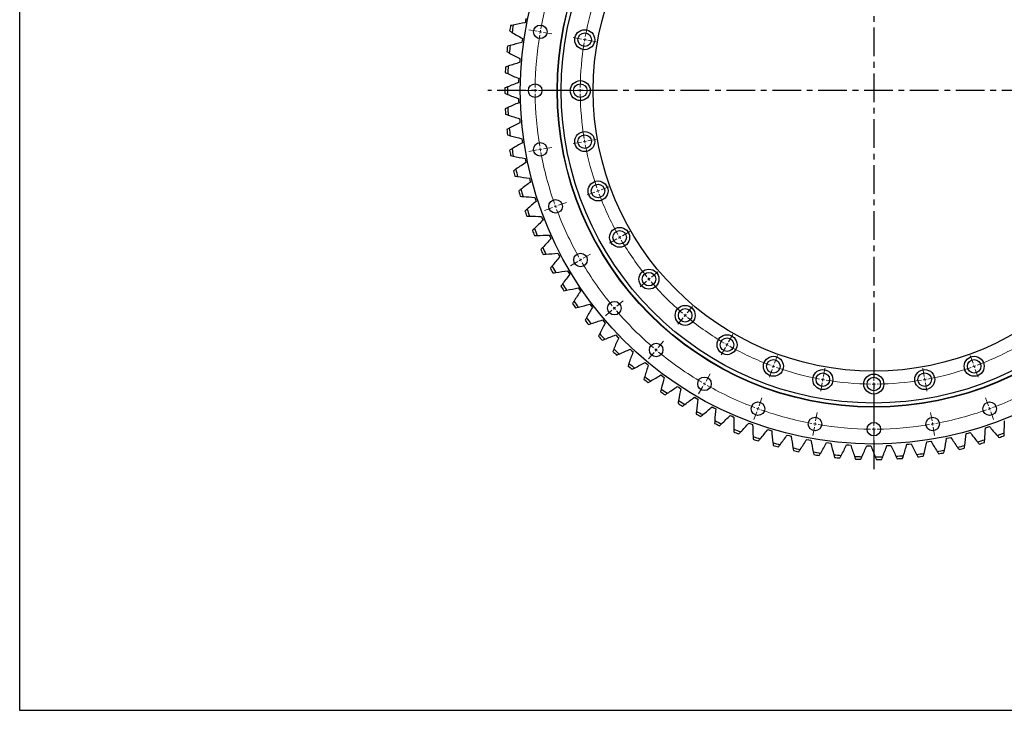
# Model space of a CAD drawing. Header units: millimetres. Extents: x 19 to 5115, y 5136 to 9143.
# Tile 1 of 13: x 19 to 1545, y 5136 to 6207. Entities that reach past the tile are written whole.
import ezdxf

# ---------------------------------------------------------------- set-up
doc = ezdxf.new("R2010")
doc.units = ezdxf.units.MM
doc.header["$LTSCALE"] = 20
doc.linetypes.add('CENTER', pattern=[10.16, 6.35, -1.27, 1.27, -1.27])

msp = doc.modelspace()

# ---------------------------------------------------------------- linework, layer by layer
at = {"linetype": 'CENTER', "ltscale": 0.35}
for p, q in [((1342.6, 6692.4), (1342.6, 5501.3)), ((1941, 6096.8), (744.2, 6096.8))]:
    msp.add_line(p, q, dxfattribs=at)
at = {"color": 7, "linetype": 'Continuous', "lineweight": 25}
for p, q in [((802.6, 6205.2), (802, 6202.1)), ((803.3, 6208.4), (802.6, 6205.2)), ((797.3, 6174.5), (796.9, 6171.3)), ((797.8, 6177.7), (797.3, 6174.5)), ((793.8, 6143.5), (793.6, 6140.4)), ((794.1, 6146.7), (793.8, 6143.5)), ((792.1, 6112.4), (792, 6109.2)), ((792.2, 6115.6), (792.1, 6112.4)), ((792, 6084.5), (792.1, 6081.3)), ((792.1, 6081.3), (792.2, 6078)), ((793.6, 6053.3), (793.8, 6050.1)), ((793.8, 6050.1), (794.1, 6046.9)), ((796.9, 6022.3), (797.3, 6019.2)), ((797.3, 6019.2), (797.8, 6016)), ((802, 5991.6), (802.6, 5988.4)), ((802.6, 5988.4), (803.3, 5985.3)), ((808.8, 5961.2), (809.6, 5958.1)), ((809.6, 5958.1), (810.4, 5955)), ((817.4, 5931.2), (818.3, 5928.1)), ((818.3, 5928.1), (819.3, 5925.1)), ((827.6, 5901.7), (828.7, 5898.7)), ((828.7, 5898.7), (829.9, 5895.7)), ((839.4, 5872.9), (840.7, 5870)), ((840.7, 5870), (842.1, 5867.1)), ((852.9, 5844.8), (854.4, 5841.9)), ((854.4, 5841.9), (855.9, 5839.1)), ((868, 5817.5), (869.6, 5814.7)), ((869.6, 5814.7), (871.2, 5812)), ((884.5, 5791.1), (886.3, 5788.4)), ((886.3, 5788.4), (888.1, 5785.8)), ((902.6, 5765.7), (904.5, 5763.1)), ((904.5, 5763.1), (906.4, 5760.6)), ((922, 5741.3), (924.1, 5738.8)), ((924.1, 5738.8), (926.2, 5736.4)), ((942.8, 5718.1), (945, 5715.7)), ((945, 5715.7), (947.2, 5713.4)), ((964.9, 5696), (967.2, 5693.8)), ((967.2, 5693.8), (969.5, 5691.7)), ((988.1, 5675.3), (990.6, 5673.2)), ((990.6, 5673.2), (993.1, 5671.2)), ((1012.6, 5655.9), (1015.1, 5654)), ((1015.1, 5654), (1017.7, 5652.1)), ((1038, 5638), (1040.7, 5636.2)), ((1040.7, 5636.2), (1043.4, 5634.5)), ((1064.5, 5621.5), (1067.2, 5619.8)), ((1067.2, 5619.8), (1070, 5618.3)), ((1091.8, 5606.5), (1094.7, 5605)), ((1094.7, 5605), (1097.5, 5603.6)), ((1120, 5593.1), (1122.9, 5591.8)), ((1122.9, 5591.8), (1125.8, 5590.5)), ((1148.8, 5581.3), (1151.8, 5580.2)), ((1151.8, 5580.2), (1154.8, 5579.1)), ((1178.3, 5571.2), (1181.3, 5570.2)), ((1515.7, 5574), (1518.7, 5575)), ((1518.7, 5575), (1521.8, 5576)), ((1181.3, 5570.2), (1184.4, 5569.3)), ((1208.3, 5562.7), (1211.4, 5561.9)), ((1211.4, 5561.9), (1214.5, 5561.2)), ((1238.7, 5556), (1241.9, 5555.3)), ((1455.5, 5557.8), (1458.7, 5558.4)), ((1458.7, 5558.4), (1461.8, 5559.1)), ((1485.8, 5565), (1488.9, 5565.8)), ((1488.9, 5565.8), (1492, 5566.7)), ((1241.9, 5555.3), (1245, 5554.8)), ((1269.5, 5550.9), (1272.7, 5550.5)), ((1272.7, 5550.5), (1275.8, 5550.1)), ((1300.5, 5547.7), (1303.7, 5547.4)), ((1303.7, 5547.4), (1306.9, 5547.2)), ((1331.6, 5546.2), (1334.8, 5546.1)), ((1334.8, 5546.1), (1338, 5546.1)), ((1362.8, 5546.4), (1366, 5546.5)), ((1366, 5546.5), (1369.2, 5546.7)), ((1393.9, 5548.5), (1397.1, 5548.7)), ((1397.1, 5548.7), (1400.3, 5549.1)), ((1424.8, 5552.2), (1428, 5552.7)), ((1428, 5552.7), (1431.2, 5553.2))]:
    msp.add_line(p, q, dxfattribs=at)
at = {"color": 0, "linetype": 'Continuous', "lineweight": 18}
for p, q in [((820.7, 6188.9), (807.9, 6191.1)), ((825.6, 6188), (823.1, 6188.4)), ((825.6, 6188), (828.1, 6187.6)), ((830.5, 6187.1), (843.3, 6184.9)), ((889.6, 6176.7), (876.8, 6179)), ((894.5, 6175.8), (892.1, 6176.3)), ((894.5, 6175.8), (897, 6175.4)), ((899.5, 6175), (912.3, 6172.7)), ((812.6, 6096.8), (799.6, 6096.8)), ((817.6, 6096.8), (815.1, 6096.8)), ((817.6, 6096.8), (820.1, 6096.8)), ((822.6, 6096.8), (835.6, 6096.8)), ((882.6, 6096.8), (869.6, 6096.8)), ((887.6, 6096.8), (885.1, 6096.8)), ((887.6, 6096.8), (890.1, 6096.8)), ((892.6, 6096.8), (905.6, 6096.8)), ((889.6, 6017), (876.8, 6014.7)), ((894.5, 6017.8), (892.1, 6017.4)), ((894.5, 6017.8), (897, 6018.3)), ((899.5, 6018.7), (912.3, 6021)), ((820.7, 6004.8), (807.9, 6002.5)), ((825.6, 6005.7), (823.1, 6005.2)), ((825.6, 6005.7), (828.1, 6006.1)), ((830.5, 6006.5), (843.3, 6008.8)), ((910.4, 5939.5), (898.2, 5935.1)), ((915.1, 5941.2), (912.7, 5940.4)), ((915.1, 5941.2), (917.4, 5942.1)), ((919.8, 5942.9), (932, 5947.4)), ((854, 5919), (866.2, 5923.4)), ((844.6, 5915.6), (832.4, 5911.1)), ((849.3, 5917.3), (846.9, 5916.4)), ((849.3, 5917.3), (851.6, 5918.1)), ((952.9, 5871.8), (964.2, 5878.3)), ((944.3, 5866.8), (933, 5860.3)), ((948.6, 5869.3), (946.4, 5868.1)), ((948.6, 5869.3), (950.7, 5870.6)), ((883.6, 5831.8), (872.4, 5825.3)), ((888, 5834.3), (885.8, 5833.1)), ((888, 5834.3), (890.1, 5835.6)), ((892.3, 5836.8), (903.6, 5843.3)), ((997.9, 5807.6), (1007.9, 5815.9)), ((990.2, 5801.2), (980.3, 5792.8)), ((994.1, 5804.4), (992.2, 5802.8)), ((994.1, 5804.4), (996, 5806)), ((944.3, 5762.6), (954.2, 5770.9)), ((936.6, 5756.2), (926.7, 5747.8)), ((940.5, 5759.4), (938.5, 5757.8)), ((940.5, 5759.4), (942.4, 5761)), ((1053.4, 5752.1), (1061.7, 5762.1)), ((1046.9, 5744.5), (1038.6, 5734.5)), ((1050.2, 5748.3), (1048.6, 5746.4)), ((1050.2, 5748.3), (1051.8, 5750.2)), ((1008.4, 5698.5), (1016.7, 5708.5)), ((1117.6, 5707.1), (1124.1, 5718.4)), ((1005.2, 5694.7), (1003.6, 5692.7)), ((1005.2, 5694.7), (1006.8, 5696.6)), ((1112.6, 5698.5), (1106.1, 5687.2)), ((1115.1, 5702.8), (1113.9, 5700.6)), ((1115.1, 5702.8), (1116.4, 5705)), ((1001.9, 5690.8), (993.6, 5680.9)), ((1188.7, 5674), (1193.2, 5686.2)), ((1496.5, 5674), (1492.1, 5686.2)), ((1185.3, 5664.6), (1180.9, 5652.4)), ((1187, 5669.3), (1186.2, 5666.9)), ((1187, 5669.3), (1187.9, 5671.6)), ((1264.5, 5653.7), (1266.7, 5666.5)), ((1420.8, 5653.7), (1418.5, 5666.5)), ((1498.2, 5669.3), (1497.4, 5671.6)), ((1498.2, 5669.3), (1499.1, 5666.9)), ((1500, 5664.6), (1504.4, 5652.4)), ((1082.6, 5646.5), (1089.1, 5657.8)), ((1263.6, 5648.7), (1263.2, 5646.3)), ((1263.6, 5648.7), (1264.1, 5651.2)), ((1342.6, 5646.8), (1342.6, 5659.8)), ((1421.6, 5648.7), (1421.2, 5651.2)), ((1421.6, 5648.7), (1422.1, 5646.3)), ((1077.6, 5637.8), (1071.1, 5626.6)), ((1080.1, 5642.2), (1078.9, 5640)), ((1080.1, 5642.2), (1081.4, 5644.3)), ((1262.7, 5643.8), (1260.5, 5631)), ((1342.6, 5641.8), (1342.6, 5644.3)), ((1342.6, 5641.8), (1342.6, 5639.3)), ((1342.6, 5636.8), (1342.6, 5623.8)), ((1422.5, 5643.8), (1424.8, 5631)), ((1164.8, 5608.2), (1169.2, 5620.4)), ((1520.5, 5608.2), (1516, 5620.4)), ((1163.1, 5603.5), (1162.2, 5601.1)), ((1163.1, 5603.5), (1163.9, 5605.8)), ((1522.2, 5603.5), (1521.3, 5605.8)), ((1522.2, 5603.5), (1523, 5601.1)), ((1161.4, 5598.8), (1156.9, 5586.6)), ((1252.3, 5584.7), (1254.6, 5597.5)), ((1342.6, 5576.8), (1342.6, 5589.8)), ((1432.9, 5584.7), (1430.7, 5597.5)), ((1523.9, 5598.8), (1528.3, 5586.6)), ((1250.6, 5574.9), (1248.3, 5562.1)), ((1251.5, 5579.8), (1251, 5577.4)), ((1251.5, 5579.8), (1251.9, 5582.3)), ((1342.6, 5571.8), (1342.6, 5574.3)), ((1342.6, 5571.8), (1342.6, 5569.3)), ((1433.8, 5579.8), (1433.4, 5582.3)), ((1433.8, 5579.8), (1434.2, 5577.4)), ((1434.7, 5574.9), (1436.9, 5562.1)), ((1342.6, 5566.8), (1342.6, 5553.8))]:
    msp.add_line(p, q, dxfattribs=at)
at = {"lineweight": 25}
msp.add_lwpolyline([(18.6, 9143.2), (5114.8, 9143.2), (5114.8, 5135.8), (18.6, 5135.8)], close=True, dxfattribs=at)
at = {"color": 7, "linetype": 'Continuous', "lineweight": 25}
for centre, radius in [((1342.6, 6096.8), 548), ((1342.6, 6096.8), 491), ((1342.6, 6096.8), 490.5), ((1342.6, 6096.8), 484.5), ((1342.6, 6096.8), 435), ((825.6, 6188), 10.5), ((894.5, 6175.8), 15.5), ((894.5, 6175.8), 10.5), ((817.6, 6096.8), 10.5), ((887.6, 6096.8), 15.5), ((887.6, 6096.8), 10.5), ((894.5, 6017.8), 15.5), ((825.6, 6005.7), 10.5), ((894.5, 6017.8), 10.5), ((915.1, 5941.2), 15.5), ((915.1, 5941.2), 10.5), ((849.3, 5917.3), 10.5), ((948.6, 5869.3), 15.5), ((948.6, 5869.3), 10.5), ((888, 5834.3), 10.5), ((994.1, 5804.4), 15.5), ((994.1, 5804.4), 10.5), ((940.5, 5759.4), 10.5), ((1050.2, 5748.3), 15.5), ((1050.2, 5748.3), 10.5), ((1115.1, 5702.8), 15.5), ((1115.1, 5702.8), 10.5), ((1005.2, 5694.7), 10.5), ((1187, 5669.3), 15.5), ((1187, 5669.3), 10.5), ((1498.2, 5669.3), 15.5), ((1498.2, 5669.3), 10.5), ((1263.6, 5648.7), 15.5), ((1421.6, 5648.7), 15.5), ((1080.1, 5642.2), 10.5), ((1263.6, 5648.7), 10.5), ((1342.6, 5641.8), 15.5), ((1342.6, 5641.8), 10.5), ((1421.6, 5648.7), 10.5), ((1163.1, 5603.5), 10.5), ((1522.2, 5603.5), 10.5), ((1251.5, 5579.8), 10.5), ((1433.8, 5579.8), 10.5), ((1342.6, 5571.8), 10.5)]:
    msp.add_circle(centre, radius, dxfattribs=at)
at = {"color": 0, "linetype": 'Continuous', "lineweight": 18}
for radius, start, end in [(525, 160.5457, 169.4543), (455, 160.6296, 169.3704), (525, 170.5457, 179.4543), (525, 170, 170.2728), (525, 169.7272, 170), (455, 170.6296, 179.3704), (455, 170, 170.3148), (455, 169.6852, 170), (525, 179.7272, 180), (525, 180, 180.2728), (525, 180.5457, 189.4543), (455, 179.6852, 180), (455, 180, 180.3148), (455, 180.6296, 189.3704), (455, 189.6852, 190), (455, 190, 190.3148), (525, 189.7272, 190), (525, 190, 190.2728), (525, 190.5457, 199.4543), (455, 190.6296, 199.3704), (455, 199.6852, 200), (455, 200, 200.3148), (455, 200.6296, 209.3704), (525, 199.7272, 200), (525, 200, 200.2728), (525, 200.5457, 209.4543), (455, 209.6852, 210), (455, 210, 210.3148), (455, 210.6296, 219.3704), (525, 209.7272, 210), (525, 210, 210.2728), (525, 210.5457, 219.4543), (455, 219.6852, 220), (455, 220, 220.3148), (455, 220.6296, 229.3704), (525, 219.7272, 220), (525, 220, 220.2728), (525, 220.5457, 229.4543), (455, 229.6852, 230), (455, 230, 230.3148), (455, 230.6296, 239.3704), (525, 229.7272, 230), (525, 230, 230.2728), (455, 239.6852, 240), (455, 240, 240.3148), (455, 240.6296, 249.3704), (455, 290.6296, 299.3704), (525, 230.5457, 239.4543), (455, 249.6852, 250), (455, 250, 250.3148), (455, 250.6296, 259.3704), (455, 280.6296, 289.3704), (455, 289.6852, 290), (455, 290, 290.3148), (455, 259.6852, 260), (455, 260, 260.3148), (455, 260.6296, 269.3704), (455, 270.6296, 279.3704), (455, 279.6852, 280), (455, 280, 280.3148), (525, 239.7272, 240), (525, 240, 240.2728), (525, 240.5457, 249.4543), (455, 269.6852, 270), (455, 270, 270.3148), (525, 290.5457, 299.4543), (525, 249.7272, 250), (525, 250, 250.2728), (525, 250.5457, 259.4543), (525, 280.5457, 289.4543), (525, 289.7272, 290), (525, 290, 290.2728), (525, 259.7272, 260), (525, 260, 260.2728), (525, 260.5457, 269.4543), (525, 269.7272, 270), (525, 270, 270.2728), (525, 270.5457, 279.4543), (525, 279.7272, 280), (525, 280, 280.2728)]:
    msp.add_arc((1342.6, 6096.8), radius, start, end, dxfattribs=at)
at = {"color": 7, "linetype": 'Continuous', "lineweight": 25}
for radius, start, end in [(572, 169.852, 170.6885), (568, 169.6854, 170.8552), (568, 172.9286, 174.0984), (572, 173.0952, 173.9318), (572, 176.3385, 177.175), (568, 176.1718, 177.3417), (572, 179.5817, 180.4183), (568, 179.4151, 180.5849), (572, 182.825, 183.6615), (568, 182.6583, 183.8282), (572, 186.0682, 186.9048), (568, 185.9016, 187.0714), (572, 189.3115, 190.148), (568, 189.1448, 190.3146), (572, 192.5547, 193.3912), (568, 192.3881, 193.5579), (572, 195.798, 196.6345), (568, 195.6313, 196.8011), (572, 199.0412, 199.8777), (568, 198.8745, 200.0444), (572, 202.2844, 203.121), (568, 202.1178, 203.2876), (572, 205.5277, 206.3642), (568, 205.361, 206.5309), (572, 208.7709, 209.6075), (568, 208.6043, 209.7741), (572, 212.0142, 212.8507), (568, 211.8475, 213.0173), (568, 215.0908, 216.2606), (572, 215.2574, 216.0939), (572, 218.5007, 219.3372), (568, 218.334, 219.5038), (572, 221.7439, 222.5804), (568, 221.5772, 222.7471), (568, 224.8205, 225.9903), (572, 224.9871, 225.8237), (572, 228.2304, 229.0669), (568, 228.0637, 229.2336), (572, 231.4736, 232.3102), (568, 231.307, 232.4768), (568, 234.5502, 235.72), (572, 234.7169, 235.5534), (572, 237.9601, 238.7966), (568, 237.7935, 238.9633), (572, 241.2034, 242.0399), (568, 241.0367, 242.2065), (572, 244.4466, 245.2831), (568, 244.28, 245.4498), (568, 247.5232, 248.693), (572, 247.6898, 248.5264), (568, 250.7664, 251.9363), (572, 250.9331, 251.7696), (568, 289.6854, 290.8552), (572, 289.852, 290.6885), (568, 254.0097, 255.1795), (572, 254.1763, 255.0129), (568, 257.2529, 258.4228), (568, 283.1989, 284.3687), (572, 283.3655, 284.202), (568, 286.4421, 287.6119), (572, 286.6088, 287.4453), (572, 257.4196, 258.2561), (568, 260.4962, 261.666), (572, 260.6628, 261.4993), (568, 263.7394, 264.9092), (572, 263.9061, 264.7426), (568, 266.9827, 268.1525), (572, 267.1493, 267.9858), (568, 270.2259, 271.3957), (568, 273.4691, 274.639), (572, 273.6358, 274.4723), (568, 276.7124, 277.8822), (572, 276.879, 277.7156), (568, 279.9556, 281.1255), (572, 280.1223, 280.9588), (572, 270.3925, 271.2291)]:
    msp.add_arc((1342.6, 6096.8), radius, start, end, dxfattribs=at)
for points in [[(783.8, 6198.5), (782.4, 6198.2), (781, 6197.9), (779.6, 6197.6)], [(802, 6202.1), (795.9, 6201), (789.9, 6199.8), (783.8, 6198.5)], [(778.2, 6189.4), (779.4, 6188.6), (780.6, 6187.9), (781.8, 6187.1)], [(781.8, 6187.1), (787.1, 6183.9), (792.4, 6180.7), (797.8, 6177.7)], [(778.9, 6166.8), (777.6, 6166.4), (776.2, 6166), (774.8, 6165.6)], [(796.9, 6171.3), (790.9, 6169.9), (784.9, 6168.4), (778.9, 6166.8)], [(773.8, 6157.3), (775.1, 6156.6), (776.4, 6155.9), (777.6, 6155.2)], [(777.6, 6155.2), (783.1, 6152.3), (788.6, 6149.5), (794.1, 6146.7)], [(793.6, 6140.4), (787.7, 6138.6), (781.8, 6136.7), (775.9, 6134.8)], [(771.3, 6125), (772.6, 6124.4), (773.9, 6123.8), (775.2, 6123.2)], [(775.9, 6134.8), (774.5, 6134.3), (773.2, 6133.8), (771.8, 6133.4)], [(775.2, 6123.2), (780.8, 6120.6), (786.5, 6118), (792.2, 6115.6)], [(792, 6109.2), (786.2, 6107.1), (780.4, 6104.9), (774.7, 6102.6)], [(774.7, 6102.6), (773.3, 6102.1), (772, 6101.6), (770.6, 6101)], [(770.6, 6092.7), (772, 6092.1), (773.3, 6091.6), (774.7, 6091)], [(774.7, 6091), (780.4, 6088.7), (786.2, 6086.5), (792, 6084.5)], [(792.2, 6078), (786.5, 6075.6), (780.8, 6073.1), (775.2, 6070.5)], [(775.2, 6070.5), (773.9, 6069.9), (772.6, 6069.3), (771.3, 6068.6)], [(771.8, 6060.3), (773.2, 6059.8), (774.5, 6059.4), (775.9, 6058.9)], [(775.9, 6058.9), (781.8, 6056.9), (787.7, 6055.1), (793.6, 6053.3)], [(794.1, 6046.9), (788.6, 6044.2), (783.1, 6041.4), (777.6, 6038.4)], [(777.6, 6038.4), (776.4, 6037.8), (775.1, 6037.1), (773.8, 6036.4)], [(774.8, 6028.1), (776.2, 6027.7), (777.6, 6027.3), (778.9, 6026.9)], [(778.9, 6026.9), (784.9, 6025.3), (790.9, 6023.8), (796.9, 6022.3)], [(797.8, 6016), (792.4, 6012.9), (787.1, 6009.8), (781.8, 6006.6)], [(781.8, 6006.6), (780.6, 6005.8), (779.4, 6005.1), (778.2, 6004.3)], [(779.6, 5996.1), (781, 5995.7), (782.4, 5995.4), (783.8, 5995.1)], [(783.8, 5995.1), (789.9, 5993.8), (795.9, 5992.7), (802, 5991.6)], [(803.3, 5985.3), (798.1, 5981.9), (792.9, 5978.5), (787.9, 5975)], [(787.9, 5975), (786.7, 5974.2), (785.5, 5973.3), (784.3, 5972.5)], [(786.2, 5964.4), (787.6, 5964.1), (789, 5963.9), (790.5, 5963.7)], [(790.5, 5963.7), (796.6, 5962.7), (802.7, 5961.9), (808.8, 5961.2)], [(810.4, 5955), (805.4, 5951.3), (800.5, 5947.6), (795.6, 5943.8)], [(795.6, 5943.8), (794.5, 5942.9), (793.4, 5942), (792.2, 5941.1)], [(794.6, 5933.1), (796, 5932.9), (797.4, 5932.8), (798.9, 5932.7)], [(798.9, 5932.7), (805, 5932.1), (811.2, 5931.6), (817.4, 5931.2)], [(819.3, 5925.1), (814.5, 5921.2), (809.8, 5917.2), (805.2, 5913.1)], [(805.2, 5913.1), (804.1, 5912.1), (803, 5911.2), (801.9, 5910.2)], [(804.7, 5902.3), (806.1, 5902.3), (807.6, 5902.2), (809, 5902.2)], [(809, 5902.2), (815.2, 5901.9), (821.4, 5901.8), (827.6, 5901.7)], [(829.9, 5895.7), (825.3, 5891.6), (820.8, 5887.3), (816.4, 5883)], [(816.4, 5883), (815.4, 5882), (814.4, 5881), (813.3, 5879.9)], [(816.6, 5872.2), (818, 5872.2), (819.5, 5872.3), (820.9, 5872.3)], [(820.9, 5872.3), (827.1, 5872.4), (833.3, 5872.6), (839.4, 5872.9)], [(842.1, 5867.1), (837.8, 5862.6), (833.5, 5858.1), (829.4, 5853.6)], [(829.4, 5853.6), (828.4, 5852.5), (827.4, 5851.4), (826.5, 5850.3)], [(830.1, 5842.8), (831.6, 5842.9), (833, 5843), (834.4, 5843.1)], [(834.4, 5843.1), (840.6, 5843.6), (846.8, 5844.1), (852.9, 5844.8)], [(855.9, 5839.1), (851.8, 5834.4), (847.8, 5829.7), (844, 5824.9)], [(844, 5824.9), (843, 5823.8), (842.1, 5822.7), (841.2, 5821.5)], [(849.6, 5814.8), (855.7, 5815.6), (861.9, 5816.5), (868, 5817.5)], [(845.3, 5814.2), (846.7, 5814.4), (848.2, 5814.6), (849.6, 5814.8)], [(871.2, 5812), (867.5, 5807.1), (863.8, 5802.1), (860.1, 5797.1)], [(860.1, 5797.1), (859.3, 5796), (858.5, 5794.8), (857.6, 5793.6)], [(862.1, 5786.6), (863.5, 5786.8), (864.9, 5787.1), (866.4, 5787.3)], [(866.4, 5787.3), (872.4, 5788.5), (878.5, 5789.7), (884.5, 5791.1)], [(888.1, 5785.8), (884.6, 5780.7), (881.2, 5775.5), (877.9, 5770.3)], [(877.9, 5770.3), (877.1, 5769.1), (876.3, 5767.9), (875.5, 5766.6)], [(880.4, 5759.9), (881.8, 5760.2), (883.2, 5760.5), (884.6, 5760.9)], [(884.6, 5760.9), (890.6, 5762.4), (896.6, 5764), (902.6, 5765.7)], [(906.4, 5760.6), (903.2, 5755.3), (900.1, 5749.9), (897.1, 5744.5)], [(897.1, 5744.5), (896.4, 5743.3), (895.7, 5742), (895, 5740.8)], [(904.4, 5735.5), (910.3, 5737.3), (916.2, 5739.3), (922, 5741.3)], [(900.2, 5734.3), (901.6, 5734.7), (903, 5735.1), (904.4, 5735.5)], [(926.2, 5736.4), (923.3, 5731), (920.4, 5725.5), (917.7, 5719.9)], [(917.7, 5719.9), (917.1, 5718.6), (916.5, 5717.3), (915.8, 5716)], [(921.4, 5709.8), (922.8, 5710.3), (924.2, 5710.8), (925.5, 5711.3)], [(925.5, 5711.3), (931.3, 5713.5), (937.1, 5715.7), (942.8, 5718.1)], [(947.2, 5713.4), (944.6, 5707.8), (942.1, 5702.2), (939.7, 5696.5)], [(939.7, 5696.5), (939.2, 5695.1), (938.6, 5693.8), (938.1, 5692.5)], [(948, 5688.3), (953.7, 5690.8), (959.3, 5693.4), (964.9, 5696)], [(944, 5686.6), (945.3, 5687.2), (946.7, 5687.7), (948, 5688.3)], [(969.5, 5691.7), (967.3, 5685.9), (965.1, 5680.1), (963, 5674.3)], [(963, 5674.3), (962.5, 5672.9), (962.1, 5671.6), (961.6, 5670.2)], [(967.9, 5664.7), (969.2, 5665.3), (970.4, 5666), (971.7, 5666.6)], [(971.7, 5666.6), (977.3, 5669.4), (982.7, 5672.3), (988.1, 5675.3)], [(993.1, 5671.2), (991.1, 5665.3), (989.3, 5659.4), (987.5, 5653.5)], [(987.5, 5653.5), (987.1, 5652.1), (986.7, 5650.7), (986.3, 5649.3)], [(996.7, 5646.4), (1002, 5649.5), (1007.3, 5652.7), (1012.6, 5655.9)], [(1017.7, 5652.1), (1016.1, 5646.2), (1014.6, 5640.2), (1013.2, 5634.1)], [(992.9, 5644.2), (994.2, 5644.9), (995.4, 5645.6), (996.7, 5646.4)], [(1013.2, 5634.1), (1012.9, 5632.7), (1012.5, 5631.3), (1012.2, 5629.9)], [(1022.7, 5627.5), (1027.9, 5630.9), (1033, 5634.4), (1038, 5638)], [(1043.4, 5634.5), (1042.1, 5628.4), (1041, 5622.3), (1039.9, 5616.2)], [(1019.1, 5625.1), (1020.3, 5625.9), (1021.5, 5626.7), (1022.7, 5627.5)], [(1049.8, 5610.2), (1054.7, 5613.8), (1059.6, 5617.6), (1064.5, 5621.5)], [(1070, 5618.3), (1069.1, 5612.2), (1068.3, 5606), (1067.6, 5599.9)], [(1039.9, 5616.2), (1039.7, 5614.8), (1039.4, 5613.4), (1039.2, 5612)], [(1046.3, 5607.6), (1047.5, 5608.4), (1048.6, 5609.3), (1049.8, 5610.2)], [(1077.8, 5594.4), (1082.5, 5598.3), (1087.2, 5602.4), (1091.8, 5606.5)], [(1097.5, 5603.6), (1097, 5597.5), (1096.5, 5591.3), (1096.1, 5585.1)], [(1067.6, 5599.9), (1067.4, 5598.4), (1067.2, 5597), (1067.1, 5595.6)], [(1074.4, 5591.6), (1075.6, 5592.5), (1076.7, 5593.4), (1077.8, 5594.4)], [(1106.6, 5580.2), (1111.1, 5584.4), (1115.6, 5588.7), (1120, 5593.1)], [(1125.8, 5590.5), (1125.6, 5584.4), (1125.5, 5578.2), (1125.5, 5572)], [(1096.1, 5585.1), (1096, 5583.7), (1096, 5582.2), (1095.9, 5580.8)], [(1103.5, 5577.2), (1104.5, 5578.2), (1105.6, 5579.2), (1106.6, 5580.2)], [(1125.5, 5572), (1125.5, 5570.5), (1125.5, 5569.1), (1125.5, 5567.7)], [(1136.2, 5567.7), (1140.5, 5572.1), (1144.7, 5576.7), (1148.8, 5581.3)], [(1154.8, 5579.1), (1154.9, 5572.9), (1155.2, 5566.7), (1155.5, 5560.5)], [(1166.5, 5556.8), (1170.5, 5561.5), (1174.4, 5566.3), (1178.3, 5571.2)], [(1514.5, 5555.5), (1515, 5561.6), (1515.4, 5567.8), (1515.7, 5574)], [(1521.8, 5576), (1525.8, 5571.3), (1529.8, 5566.6), (1534, 5562)], [(1544.8, 5566.1), (1545, 5572.2), (1545.1, 5578.4), (1545, 5584.6)], [(1133.2, 5564.5), (1134.2, 5565.6), (1135.2, 5566.6), (1136.2, 5567.7)], [(1155.5, 5560.5), (1155.6, 5559.1), (1155.7, 5557.7), (1155.8, 5556.2)], [(1163.7, 5553.5), (1164.6, 5554.6), (1165.6, 5555.7), (1166.5, 5556.8)], [(1184.4, 5569.3), (1184.9, 5563.1), (1185.5, 5557), (1186.2, 5550.8)], [(1197.3, 5547.7), (1201.1, 5552.7), (1204.7, 5557.7), (1208.3, 5562.7)], [(1214.5, 5561.2), (1215.3, 5555), (1216.3, 5548.9), (1217.3, 5542.8)], [(1228.6, 5540.4), (1232.1, 5545.5), (1235.5, 5550.7), (1238.7, 5556)], [(1452.2, 5539.5), (1453.4, 5545.6), (1454.5, 5551.7), (1455.5, 5557.8)], [(1461.8, 5559.1), (1465.2, 5554), (1468.7, 5548.9), (1472.3, 5543.8)], [(1483.6, 5546.6), (1484.4, 5552.7), (1485.2, 5558.9), (1485.8, 5565)], [(1492, 5566.7), (1495.7, 5561.8), (1499.5, 5556.9), (1503.4, 5552.1)], [(1534, 5562), (1534.9, 5561), (1535.9, 5559.9), (1536.9, 5558.8)], [(1544.7, 5561.7), (1544.8, 5563.2), (1544.8, 5564.6), (1544.8, 5566.1)], [(1186.2, 5550.8), (1186.3, 5549.4), (1186.5, 5547.9), (1186.7, 5546.5)], [(1194.7, 5544.3), (1195.6, 5545.4), (1196.5, 5546.6), (1197.3, 5547.7)], [(1217.3, 5542.8), (1217.5, 5541.4), (1217.8, 5540), (1218, 5538.6)], [(1245, 5554.8), (1246.2, 5548.7), (1247.5, 5542.7), (1248.8, 5536.6)], [(1260.3, 5534.8), (1263.5, 5540.2), (1266.5, 5545.5), (1269.5, 5550.9)], [(1275.8, 5550.1), (1277.4, 5544.1), (1279, 5538.2), (1280.7, 5532.2)], [(1292.2, 5531.1), (1295.1, 5536.6), (1297.8, 5542.1), (1300.5, 5547.7)], [(1306.9, 5547.2), (1308.7, 5541.3), (1310.7, 5535.5), (1312.7, 5529.6)], [(1324.3, 5529.1), (1326.9, 5534.8), (1329.3, 5540.5), (1331.6, 5546.2)], [(1338, 5546.1), (1340.2, 5540.3), (1342.5, 5534.6), (1344.9, 5528.8)], [(1356.5, 5529), (1358.7, 5534.8), (1360.8, 5540.6), (1362.8, 5546.4)], [(1369.2, 5546.7), (1371.7, 5541.1), (1374.3, 5535.4), (1377, 5529.9)], [(1388.6, 5530.7), (1390.4, 5536.6), (1392.2, 5542.5), (1393.9, 5548.5)], [(1400.3, 5549.1), (1403.1, 5543.6), (1406, 5538.1), (1409, 5532.7)], [(1420.5, 5534.2), (1422.1, 5540.2), (1423.5, 5546.2), (1424.8, 5552.2)], [(1431.2, 5553.2), (1434.3, 5547.9), (1437.5, 5542.6), (1440.8, 5537.4)], [(1472.3, 5543.8), (1473.2, 5542.7), (1474, 5541.5), (1474.9, 5540.3)], [(1483, 5542.3), (1483.2, 5543.7), (1483.4, 5545.2), (1483.6, 5546.6)], [(1503.4, 5552.1), (1504.3, 5550.9), (1505.2, 5549.8), (1506.1, 5548.7)], [(1514.1, 5551.1), (1514.2, 5552.6), (1514.4, 5554), (1514.5, 5555.5)], [(1226.2, 5536.8), (1227, 5538), (1227.8, 5539.2), (1228.6, 5540.4)], [(1248.8, 5536.6), (1249.2, 5535.2), (1249.5, 5533.8), (1249.8, 5532.4)], [(1258.1, 5531.1), (1258.8, 5532.4), (1259.6, 5533.6), (1260.3, 5534.8)], [(1280.7, 5532.2), (1281.1, 5530.8), (1281.5, 5529.5), (1281.9, 5528.1)], [(1290.2, 5527.2), (1290.9, 5528.5), (1291.6, 5529.8), (1292.2, 5531.1)], [(1312.7, 5529.6), (1313.2, 5528.3), (1313.7, 5526.9), (1314.2, 5525.5)], [(1322.5, 5525.2), (1323.1, 5526.5), (1323.7, 5527.8), (1324.3, 5529.1)], [(1344.9, 5528.8), (1345.4, 5527.5), (1346, 5526.2), (1346.5, 5524.9)], [(1354.9, 5525), (1355.4, 5526.3), (1355.9, 5527.7), (1356.5, 5529)], [(1377, 5529.9), (1377.6, 5528.6), (1378.3, 5527.3), (1378.9, 5526)], [(1387.2, 5526.6), (1387.7, 5528), (1388.1, 5529.3), (1388.6, 5530.7)], [(1409, 5532.7), (1409.7, 5531.5), (1410.4, 5530.2), (1411.1, 5529)], [(1419.4, 5530), (1419.8, 5531.4), (1420.2, 5532.8), (1420.5, 5534.2)], [(1440.8, 5537.4), (1441.6, 5536.2), (1442.4, 5535), (1443.2, 5533.7)], [(1451.4, 5535.3), (1451.7, 5536.7), (1451.9, 5538.1), (1452.2, 5539.5)]]:
    msp.add_open_spline(points, degree=3, dxfattribs=at)

doc.saveas('drawing.dxf')
